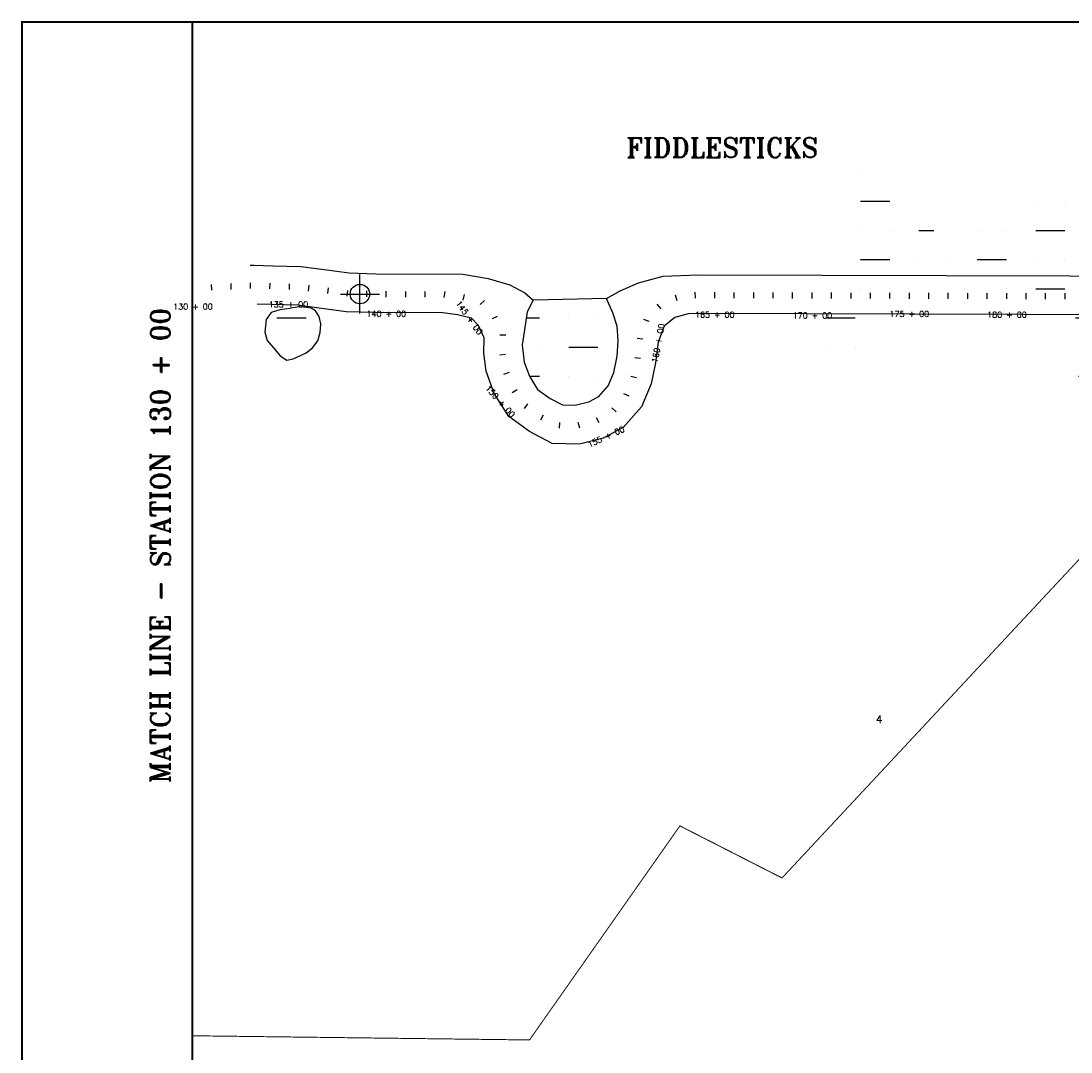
# Model space of a CAD drawing. Extents: x 226563 to 243323, y 782650 to 793377.
# Tile 2 of 4: x 226563 to 231959, y 788076 to 793377. Entities that reach past the tile are written whole.
import ezdxf
from ezdxf.enums import TextEntityAlignment as Align

# ---------------------------------------------------------------- set-up
doc = ezdxf.new("R2010")
doc.units = 0
doc.header["$LTSCALE"] = 800
doc.header["$PDMODE"] = 34
doc.header["$PDSIZE"] = 100
doc.linetypes.add('CENTER', pattern=[0])
doc.linetypes.add('DASHED', pattern=[0])
doc.layers.get('0').update_dxf_attribs({"linetype": 'CONTINUOUS'})
for name, color, linetype in [('BORDER', 1, 'CONTINUOUS'), ('HATCH', 3, 'CONTINUOUS'), ('MATCH', 6, 'CONTINUOUS'), ('PLAKES', 5, 'CONTINUOUS'), ('SEC', 2, 'CONTINUOUS'), ('STATIONS', 7, 'CONTINUOUS'), ('SUBBASINS', 6, 'DASHED'), ('SURVCENTER', 7, 'CENTER'), ('TEXT', 7, 'CONTINUOUS'), ('WL-P', 14, 'CONTINUOUS')]:
    doc.layers.add(name, color=color, linetype=linetype)
doc.styles.get("Standard").update_dxf_attribs({"font": 'ROMANT'})

# ---------------------------------------------------------------- blocks, each defined once
blk = doc.blocks.new('FCSTCK')
at = {"layer": 'SURVCENTER', "color": 0}
blk.add_line((0, -0.5), (0, 0.5), dxfattribs=at)
blk = doc.blocks.new('*X')
at = {"color": 0}
for p, q in [((233700, 792600), (233700, 792600)), ((233700, 792450), (233850, 792450)), ((234600, 792450), (234600, 792450)), ((234750, 792450), (234750, 792450)), ((233700, 792300), (233700, 792300)), ((233850, 792300), (233850, 792300)), ((234000, 792300), (234076.1, 792300)), ((234300, 792300), (234300, 792300)), ((234450, 792300), (234450, 792300)), ((234600, 792300), (234750, 792300)), ((233700, 792150), (233850, 792150)), ((234000, 792150), (234000, 792150)), ((234150, 792150), (234150, 792150)), ((234300, 792150), (234450, 792150)), ((234600, 792150), (234600, 792150)), ((234750, 792150), (234750, 792150)), ((233700, 792000), (233700, 792000)), ((233850, 792000), (233850, 792000)), ((234450, 792000), (234450, 792000)), ((234600, 792000), (234750, 792000)), ((230700, 791850), (230850, 791850)), ((231982.5, 791850), (232050, 791850)), ((232200, 791850), (232200, 791850)), ((232350, 791850), (232350, 791850)), ((230700, 791700), (230700, 791700)), ((230850, 791700), (230850, 791700)), ((232050, 791700), (232050, 791700)), ((232200, 791700), (232350, 791700)), ((231998.2, 791550), (232050, 791550)), ((232200, 791550), (232200, 791550)), ((232350, 791550), (232350, 791550))]:
    blk.add_line(p, q, dxfattribs=at)

msp = doc.modelspace()

# ---------------------------------------------------------------- linework, layer by layer
at = {"layer": 'BORDER', "color": 0, "const_width": 10}
msp.add_lwpolyline([(226568, 782911.7), (243318, 782911.7), (243318, 793371.7), (226568, 793371.7)], close=True, dxfattribs=at)
at = {"layer": 'MATCH', "color": 0, "const_width": 10}
msp.add_lwpolyline([(227443, 788011.7), (227443, 793371.7)], dxfattribs=at)
at = {"layer": 'PLAKES', "color": 0}
for points in [[(227741.6, 792120.7), (227761.5, 792121.5), (227857, 792118.5), (228001.9, 792114.6), (228121.5, 792098.7), (228250, 792081.8), (228387.3, 792077.2), (228834.1, 792075.8), (228963.2, 792053.3), (229076, 792020.3), (229153.1, 791979), (229195.1, 791941.1), (229164.9, 791880.8), (229151.2, 791789), (229138.5, 791711.2), (229149.6, 791623.1), (229175.9, 791550.2), (229218.1, 791482.8), (229283.1, 791436.2), (229345.6, 791402.8), (229411.3, 791401), (229481.6, 791418.9), (229531.8, 791446.3), (229581, 791501.3), (229609.9, 791570.3), (229627.3, 791653.7), (229632.4, 791732.2), (229626.4, 791807.9), (229605.4, 791877), (229583.6, 791922.5), (229571.7, 791949.4), (229642.9, 791990.1), (229736.4, 792031.3), (229863, 792064.3), (230043.9, 792072.2), (233227.5, 792062.7)], [(233385.7, 791862.3), (230043.3, 791872.2), (229992.4, 791871.7), (229923.6, 791852.5), (229868.5, 791808.4), (229838.3, 791725.9), (229824.3, 791618.9), (229801.7, 791510.7), (229752.4, 791393), (229657.9, 791287.3), (229555.4, 791231.3), (229433.7, 791200.3), (229292.9, 791204.1), (229177.1, 791266.1), (229069.6, 791343.3), (228995.1, 791462.1), (228954, 791576.1), (228942.2, 791669.5), (228943.9, 791747.9), (228913.7, 791811.2), (228877.9, 791849.7), (228806.3, 791866.2), (228731.3, 791876.1), (228383.6, 791877.2), (228233.6, 791882.2), (228095.2, 791900.4), (227986, 791915), (227851.2, 791918.6), (227776.5, 791920.9)]]:
    msp.add_lwpolyline(points, dxfattribs=at)
at = {"layer": 'SEC', "color": 0}
msp.add_point((228304.8, 791972.7), dxfattribs=at)
at = {"layer": 'SUBBASINS', "color": 0, "linetype": 'DASHED', "const_width": 5}
msp.add_lwpolyline([(227443, 788159.7), (229176.3, 788138.2), (229949.3, 789238.7), (230474, 788970.9), (232151.8, 790770.4), (232524.8, 790581.5), (233050.8, 791383.9), (234555.2, 791391.7), (234559.2, 790987.4), (235685.3, 790961.5), (235870.9, 789330.5), (237217.7, 789270.3), (237241.8, 788431.1)], dxfattribs=at)
at = {"layer": 'WL-P', "color": 0}
for points in [[(229195.1, 791941.1), (229164.9, 791880.8), (229151.2, 791789), (229138.5, 791711.2), (229149.6, 791623.1), (229175.9, 791550.2), (229218.1, 791482.8), (229283.1, 791436.2), (229345.6, 791402.8), (229411.3, 791401), (229481.6, 791418.9), (229531.8, 791446.3), (229581, 791501.3), (229609.9, 791570.3), (229627.3, 791653.7), (229632.4, 791732.2), (229626.4, 791807.9), (229605.4, 791877), (229583.6, 791922.5), (229571.7, 791949.4)], [(227943.8, 791898.6), (227892.8, 791891.4), (227849.5, 791877.5), (227822.9, 791842.7), (227816.8, 791776.8), (227827.8, 791733.3), (227871.3, 791684.1), (227894.6, 791656.1), (227929.3, 791632.6), (227961.5, 791639.6), (228000.1, 791657.3), (228029.4, 791671.3), (228060.6, 791696.3), (228088, 791733.1), (228099.7, 791776), (228104.2, 791819.7), (228095.6, 791857.9), (228076.8, 791885.9), (228053.4, 791900.4), (228030.2, 791903.5), (227995, 791907.9), (227959.4, 791901.3)]]:
    msp.add_lwpolyline(points, close=True, dxfattribs=at)

# ---------------------------------------------------------------- block references
at = {"layer": 'HATCH', "color": 0}
for p in [(-2822.2, 0), (-2822.2, 0), (0, 0)]:
    msp.add_blockref('*X', p, dxfattribs=at)
at = {"layer": 'STATIONS', "color": 0, "xscale": 30, "yscale": 30, "zscale": 30}
for p, rotation in [((227443, 792003.1), 2), ((227443, 792003.1), 2), ((227542.9, 792007.3), 2), ((227642.9, 792011.5), 2), ((227742.8, 792015.6), 2), ((227842.7, 792013.9), 358), ((227942.7, 792011.2), 358), ((227942.7, 792011.2), 358), ((228042.2, 792003.3), 351.9999999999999), ((228141.4, 791990.2), 353), ((228240.5, 791977.1), 353), ((228340.4, 791973.7), 358), ((228740.4, 791970.8), 351.9999999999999), ((228839.3, 791956.1), 347), ((229930.5, 791953.1), 16), ((230028.6, 791967.1), 1), ((228934, 791928.9), 313), ((228934, 791928.9), 313), ((229842.7, 791909.4), 39), ((228998.8, 791853.4), 296), ((229778, 791837.4), 70), ((229039.3, 791762.7), 269), ((229744.7, 791743.2), 83.00000000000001), ((229744.7, 791743.2), 83.00000000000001), ((229038.8, 791662.8), 277.0000000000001), ((229731.8, 791644), 83.00000000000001), ((229058.8, 791565.4), 290.0000000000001), ((229712.1, 791546), 78), ((229099.4, 791474.5), 302), ((229099.4, 791474.5), 302), ((229674.7, 791453.4), 67.00000000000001), ((229159.1, 791396), 324), ((229241.4, 791339.4), 332.0000000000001), ((229610.8, 791377.2), 48), ((229331.2, 791298.1), 358), ((229430.9, 791297.6), 14), ((229527.1, 791324.1), 29), ((229527.1, 791324.1), 29)]:
    msp.add_blockref('FCSTCK', p, dxfattribs=dict(at, rotation=rotation))
for p in [(228440.4, 791972), (228440.4, 791972), (228540.4, 791971.7), (228640.4, 791971.4), (230128.6, 791967), (230128.6, 791967), (230228.6, 791966.7), (230328.6, 791966.4), (230428.6, 791966.1), (230528.6, 791965.8), (230628.6, 791965.5), (230628.6, 791965.5), (230728.6, 791965.2), (230828.6, 791964.9), (230928.6, 791964.6), (231028.6, 791964.3), (231128.6, 791964), (231128.6, 791964), (231228.6, 791963.7), (231328.6, 791963.4), (231428.6, 791963.1), (231528.6, 791962.8), (231628.6, 791962.5), (231628.6, 791962.5), (231728.6, 791962.2), (231828.6, 791961.9), (231928.6, 791961.6)]:
    msp.add_blockref('FCSTCK', p, dxfattribs=at)

# ---------------------------------------------------------------- texts
at = {"layer": 'MATCH', "color": 0}
msp.add_text('MATCH LINE - STATION 130 + 00', height=100, rotation=90, dxfattribs=at).set_placement((227328.9, 790680.3), align=Align.CENTER)
at = {"layer": 'STATIONS', "color": 0}
for s, p in [('130 + 00', (227446.8, 791893.2)), ('135 + 00', (227937.5, 791904.8)), ('140 + 00', (228440.3, 791856.2)), ('175 + 00', (231128.3, 791855.5)), ('165 + 00', (230128.5, 791851.5)), ('170 + 00', (230630.4, 791847.6)), ('180 + 00', (231630.2, 791851.5))]:
    msp.add_text(s, height=30, dxfattribs=at).set_placement(p, align=Align.CENTER)
for s, rotation, p in [('145 + 00', 305.4122, (228854.6, 791842.4)), ('160 + 00', 79.6408, (229852.3, 791717.9)), ('150 + 00', 311.7606, (229014.5, 791411.3)), ('155 + 00', 24.5275, (229575.9, 791225.6))]:
    msp.add_text(s, height=30, rotation=rotation, dxfattribs=at).set_placement(p, align=Align.CENTER)
at = {"layer": 'TEXT', "color": 0}
msp.add_text('FIDDLESTICKS', height=100, dxfattribs=at).set_placement((230166.7, 792675.3), align=Align.CENTER)
msp.add_text('4', height=40, dxfattribs=at).set_placement((230956.3, 789766.7))

doc.saveas('drawing.dxf')
